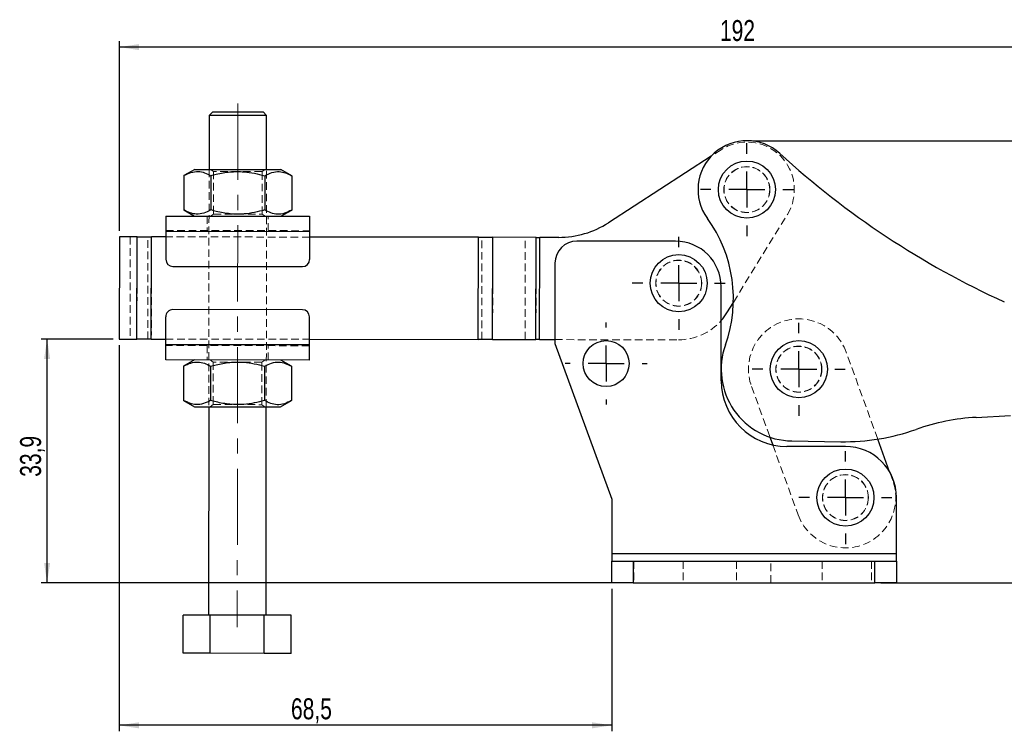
# Model space of a CAD drawing. Header units: millimetres. Extents: x 32 to 406, y 43 to 290.
# Tile 2 of 21: x 32 to 196, y 171 to 290. Entities that reach past the tile are written whole.
import ezdxf

# ---------------------------------------------------------------- set-up
doc = ezdxf.new("R2010")
doc.units = ezdxf.units.MM
doc.linetypes.add('CENTERX2', pattern=[20.32, 12.7, -2.54, 2.54, -2.54])
doc.linetypes.add('HIDDEN', pattern=[1.905, 1.27, -0.635])
doc.layers.add('FORMATO', color=179, linetype='Continuous')
doc.styles.add('SLDTEXTSTYLE0', font='TXT', dxfattribs={"width": 0.75})
doc.dimstyles.new('SLDDIMSTYLE0', dxfattribs={"dimtxt": 3.5, "dimasz": 3.302, "dimexe": 0, "dimexo": 0.0625, "dimgap": 0.875, "dimtad": 1, "dimdec": 1, "dimlfac": 0.833333, "dimrnd": 1e-09, "dimzin": 12, "dimdsep": 46, "dimtxsty": 'SLDTEXTSTYLE0', "dimsah": 1, "dimcen": 0.09, "dimadec": 0, "dimazin": 3, "dimtfac": 1, "dimtofl": 0, "dimtmove": 0, "dimatfit": 3, "dimfxl": 0, "dimfrac": 2, "dimtolj": 1, "dimtzin": 12, "dimarcsym": 0})
doc.dimstyles.new('SLDDIMSTYLE2', dxfattribs={"dimtxt": 3.5, "dimasz": 3.302, "dimexe": 0, "dimexo": 0.0625, "dimgap": 0.875, "dimtad": 1, "dimdec": 3, "dimlfac": 0.833333, "dimrnd": 1e-09, "dimzin": 12, "dimdsep": 46, "dimtxsty": 'SLDTEXTSTYLE0', "dimsah": 1, "dimcen": 0.09, "dimadec": 0, "dimazin": 3, "dimtfac": 1, "dimtdec": 3, "dimtofl": 0, "dimtmove": 0, "dimatfit": 3, "dimfxl": 0, "dimfrac": 2, "dimtolj": 1, "dimtzin": 12, "dimarcsym": 0})
doc.dimstyles.new('SLDDIMSTYLE3', dxfattribs={"dimtxt": 3.5, "dimasz": 3.302, "dimexe": 0, "dimexo": 0.0625, "dimgap": 0.875, "dimtad": 1, "dimdec": 0, "dimlfac": 0.833333, "dimrnd": 1e-09, "dimzin": 12, "dimdsep": 46, "dimtxsty": 'SLDTEXTSTYLE0', "dimsah": 1, "dimcen": 0.09, "dimadec": 0, "dimazin": 3, "dimtfac": 1, "dimtdec": 0, "dimtofl": 0, "dimtmove": 0, "dimatfit": 3, "dimfxl": 0, "dimfrac": 2, "dimtolj": 1, "dimtzin": 12, "dimarcsym": 0})

# ---------------------------------------------------------------- blocks, each defined once
blk = doc.blocks.new('_D_7')
at = {"layer": 'FORMATO'}
for p, q in [((154.27, 269.93), (299.97, 269.93)), ((298.97, 196.16), (298.97, 269.93)), ((175.65, 196.16), (299.97, 196.16))]:
    blk.add_line(p, q, dxfattribs=at)
for points in [[(298.97, 269.93), (298.46, 266.62), (299.47, 266.62)], [(298.97, 196.16), (299.47, 199.46), (298.46, 199.46)]]:
    blk.add_solid(points, dxfattribs=at)
at = {"layer": 'FORMATO', "insert": (294.45, 227.6), "char_height": 3.5, "attachment_point": 1, "rotation": 90, "style": 'SLDTEXTSTYLE0'}
blk.add_mtext('61', dxfattribs=at)
blk = doc.blocks.new('_D_8')
at = {"layer": 'FORMATO'}
for p, q in [((48.53, 254.89), (48.53, 286.56)), ((278.92, 236.19), (278.92, 286.56)), ((278.92, 285.56), (48.53, 285.56))]:
    blk.add_line(p, q, dxfattribs=at)
for points in [[(48.53, 285.56), (51.83, 285.05), (51.83, 286.06)], [(278.92, 285.56), (275.62, 286.06), (275.62, 285.05)]]:
    blk.add_solid(points, dxfattribs=at)
at = {"layer": 'FORMATO', "insert": (148.77, 290.07), "char_height": 3.5, "attachment_point": 1, "style": 'SLDTEXTSTYLE0'}
blk.add_mtext('192', dxfattribs=at)
blk = doc.blocks.new('_D_9')
at = {"layer": 'FORMATO'}
for p, q in [((47.5, 236.82), (35.46, 236.82)), ((36.46, 196.16), (36.46, 236.82)), ((133.3, 196.16), (35.46, 196.16))]:
    blk.add_line(p, q, dxfattribs=at)
for points in [[(36.46, 236.82), (35.96, 233.52), (36.97, 233.52)], [(36.46, 196.16), (36.97, 199.46), (35.96, 199.46)]]:
    blk.add_solid(points, dxfattribs=at)
at = {"layer": 'FORMATO', "insert": (31.95, 213.83), "char_height": 3.5, "attachment_point": 1, "rotation": 90, "style": 'SLDTEXTSTYLE0'}
blk.add_mtext('33,9', dxfattribs=at)
blk = doc.blocks.new('_D_10')
at = {"layer": 'FORMATO'}
for p, q in [((48.5, 235.82), (48.5, 171.35)), ((130.7, 195.16), (130.7, 171.35)), ((130.7, 172.35), (48.5, 172.35))]:
    blk.add_line(p, q, dxfattribs=at)
for points in [[(48.5, 172.35), (51.81, 171.84), (51.81, 172.86)], [(130.7, 172.35), (127.4, 172.86), (127.4, 171.84)]]:
    blk.add_solid(points, dxfattribs=at)
at = {"layer": 'FORMATO', "insert": (77.17, 176.86), "char_height": 3.5, "attachment_point": 1, "style": 'SLDTEXTSTYLE0'}
blk.add_mtext('68,5', dxfattribs=at)
blk = doc.blocks.new('SW_CENTERMARKSYMBOL_10')
at = {"layer": 'FORMATO', "color": 0}
for p, q in [((0, 6), (0, 7.7625)), ((0, 0), (0, 3)), ((-6, 0), (-7.7625, 0)), ((0, 0), (-3, 0)), ((0, 0), (0, -3)), ((0, 0), (3, 0)), ((6, 0), (7.7625, 0)), ((0, -6), (0, -7.7625))]:
    blk.add_line(p, q, dxfattribs=at)
blk = doc.blocks.new('SW_CENTERMARKSYMBOL_11')
at = {"layer": 'FORMATO', "color": 0}
for p, q in [((0, 6), (0, 7.7625)), ((0, 0), (0, 3)), ((-6, 0), (-7.7625, 0)), ((0, 0), (-3, 0)), ((0, 0), (0, -3)), ((0, 0), (3, 0)), ((6, 0), (7.7625, 0)), ((0, -6), (0, -7.7625))]:
    blk.add_line(p, q, dxfattribs=at)
blk = doc.blocks.new('SW_CENTERMARKSYMBOL_12')
at = {"layer": 'FORMATO', "color": 0}
for p, q in [((0, 6), (0, 6.84)), ((0, 0), (0, 3)), ((-6, 0), (-6.84, 0)), ((0, 0), (-3, 0)), ((0, 0), (0, -3)), ((0, 0), (3, 0)), ((6, 0), (6.84, 0)), ((0, -6), (0, -6.84))]:
    blk.add_line(p, q, dxfattribs=at)
blk = doc.blocks.new('SW_CENTERMARKSYMBOL_13')
at = {"layer": 'FORMATO', "color": 0}
for p, q in [((0, 6), (0, 7.7625)), ((0, 0), (0, 3)), ((-6, 0), (-7.7625, 0)), ((0, 0), (-3, 0)), ((0, 0), (0, -3)), ((0, 0), (3, 0)), ((6, 0), (7.7625, 0)), ((0, -6), (0, -7.7625))]:
    blk.add_line(p, q, dxfattribs=at)
blk = doc.blocks.new('SW_CENTERMARKSYMBOL_14')
at = {"layer": 'FORMATO', "color": 0}
for p, q in [((0, 6), (0, 7.7625)), ((0, 0), (0, 3)), ((-6, 0), (-7.7625, 0)), ((0, 0), (-3, 0)), ((0, 0), (0, -3)), ((0, 0), (3, 0)), ((6, 0), (7.7625, 0)), ((0, -6), (0, -7.7625))]:
    blk.add_line(p, q, dxfattribs=at)

msp = doc.modelspace()

# ---------------------------------------------------------------- linework, layer by layer
at = {"color": 7, "linetype": 'Continuous', "lineweight": 25}
for p, q in [((64.1105, 274.7328), (63.5098, 274.1335)), ((73.1098, 274.1212), (72.5105, 274.722)), ((63.5098, 274.1335), (63.4983, 265.1335)), ((73.0983, 265.1213), (73.1098, 274.1212)), ((147.3289, 267.3614), (130.1574, 256.2413)), ((61.0983, 265.1366), (59.2903, 264.0958)), ((77.3036, 264.0728), (75.4983, 265.1182)), ((59.2903, 264.0958), (59.283, 258.382)), ((63.7936, 264.0901), (63.7863, 258.3762)), ((72.8003, 264.0786), (72.7929, 258.3647)), ((77.3036, 264.0728), (77.2963, 258.359)), ((59.283, 258.382), (61.0883, 257.3366)), ((75.4883, 257.3182), (77.2963, 258.359)), ((56.2883, 257.3427), (80.2883, 257.3121)), ((56.2851, 254.8227), (56.2791, 250.1428)), ((56.2851, 254.8227), (80.2851, 254.7921)), ((80.2851, 254.7921), (80.2791, 250.1121)), ((48.5267, 253.8871), (48.5049, 236.8183)), ((51.4839, 253.8833), (48.5267, 253.8871)), ((51.462, 236.8145), (51.4839, 253.8833)), ((53.862, 236.8114), (53.8839, 253.8802)), ((56.2839, 253.8771), (53.8839, 253.8802)), ((108.4524, 253.8104), (80.2838, 253.8465)), ((108.4306, 236.7416), (108.4524, 253.8104)), ((110.8306, 236.7386), (110.8524, 253.8074)), ((118.0857, 253.7981), (110.8524, 253.8074)), ((118.0639, 236.7293), (118.0857, 253.7981)), ((118.6639, 236.7286), (118.6857, 253.7973)), ((121.854, 253.7933), (118.6857, 253.7973)), ((141.3572, 253.1581), (124.898, 253.1581)), ((57.4775, 248.9412), (79.0775, 248.9136)), ((121.2404, 249.5005), (121.2404, 236.0893)), ((148.9772, 229.8713), (148.9772, 245.5381)), ((79.0683, 241.7136), (57.4683, 241.7412)), ((149.9427, 241.2036), (151.0151, 242.9503)), ((56.2608, 235.8628), (56.2668, 240.5428)), ((80.2608, 235.8321), (80.2668, 240.5121)), ((48.5049, 236.8183), (51.462, 236.8145)), ((53.862, 236.8114), (56.262, 236.8084)), ((80.262, 236.7777), (108.4306, 236.7416)), ((110.8306, 236.7386), (118.0639, 236.7293)), ((118.6639, 236.7286), (121.2404, 236.7253)), ((80.2608, 235.8321), (56.2608, 235.8628)), ((121.2404, 236.0893), (130.7044, 210.087)), ((80.2576, 233.3121), (56.2576, 233.3428)), ((59.2496, 232.2959), (59.2423, 226.582)), ((61.0576, 233.3366), (59.2496, 232.2959)), ((63.7529, 232.2901), (63.7456, 226.5763)), ((72.7596, 232.2786), (72.7523, 226.5647)), ((77.2629, 232.2728), (75.4576, 233.3182)), ((77.2629, 232.2728), (77.2556, 226.559)), ((59.2423, 226.582), (61.0476, 225.5366)), ((63.4476, 225.5336), (63.4031, 190.7336)), ((73.0031, 190.7213), (73.0476, 225.5213)), ((75.4476, 225.5182), (77.2556, 226.559)), ((191.5478, 223.7516), (197.2746, 224.0647)), ((157.1214, 220.446), (157.59, 219.1553)), ((169.7188, 218.8985), (159.95, 218.8985)), ((160.795, 219.811), (168.954, 219.6871)), ((177.0995, 214.6491), (175.1119, 220.123)), ((130.7044, 210.087), (130.7044, 200.9605)), ((178.2532, 200.9605), (178.2532, 210.3641)), ((130.7044, 200.9605), (130.7044, 199.7605)), ((178.2532, 200.9605), (130.7044, 200.9605)), ((178.2532, 199.7605), (178.2532, 200.9605)), ((130.7044, 196.1605), (130.7044, 199.7605)), ((130.7044, 199.7605), (134.3044, 199.7605)), ((134.3044, 199.7605), (134.3044, 196.1605)), ((134.3044, 199.7605), (174.6532, 199.7605)), ((174.6532, 196.1605), (174.6532, 199.7605)), ((174.6532, 199.7605), (178.2532, 199.7605)), ((178.2532, 199.7605), (178.2532, 196.1605)), ((134.3044, 196.1605), (130.7044, 196.1605)), ((134.3044, 196.1605), (174.6532, 196.1605)), ((178.2532, 196.1605), (174.6532, 196.1605)), ((59.1883, 184.379), (59.1965, 190.739)), ((63.6998, 190.7332), (59.1965, 190.739)), ((63.6916, 184.3732), (63.6998, 190.7332)), ((72.7064, 190.7217), (63.6998, 190.7332)), ((72.6983, 184.3617), (72.7064, 190.7217)), ((77.2098, 190.7159), (72.7064, 190.7217)), ((77.2016, 184.3559), (77.2098, 190.7159)), ((63.6916, 184.3732), (59.1883, 184.379)), ((72.6983, 184.3617), (63.6916, 184.3732)), ((77.2016, 184.3559), (72.6983, 184.3617))]:
    msp.add_line(p, q, dxfattribs=at)
at = {"color": 7, "linetype": 'HIDDEN', "lineweight": 18}
for p, q in [((148.9614, 268.4186), (147.3289, 267.3614)), ((63.4983, 265.1335), (63.4476, 225.5336)), ((63.7496, 265.1332), (64.2478, 264.7834)), ((64.2478, 264.7834), (64.2387, 257.6818)), ((72.3387, 257.6714), (72.3478, 264.773)), ((72.3478, 264.773), (72.8469, 265.1216)), ((73.0476, 225.5213), (73.0983, 265.1213)), ((63.1883, 257.3339), (63.1852, 254.9339)), ((64.2387, 257.6818), (63.7396, 257.3332)), ((72.837, 257.3216), (72.3387, 257.6714)), ((73.3852, 254.9209), (73.3883, 257.3209)), ((151.0151, 242.9503), (160.0225, 257.6202)), ((56.2851, 254.8227), (80.2851, 254.7921)), ((56.2852, 254.9427), (80.2852, 254.9121)), ((50.3267, 253.8848), (50.3049, 236.816)), ((51.462, 236.8145), (51.4839, 253.8833)), ((53.262, 236.8122), (53.2839, 253.881)), ((53.862, 236.8114), (53.8839, 253.8802)), ((80.2838, 253.8465), (56.2839, 253.8771)), ((108.4306, 236.7416), (108.4524, 253.8104)), ((109.0306, 236.7409), (109.0524, 253.8097)), ((110.8306, 236.7386), (110.8524, 253.8074)), ((116.2639, 236.7316), (116.2857, 253.8004)), ((118.0639, 236.7293), (118.0857, 253.7981)), ((118.6639, 236.7286), (118.6857, 253.7973)), ((56.262, 236.8084), (80.262, 236.7777)), ((121.2404, 236.7253), (141.8785, 236.6989)), ((80.2606, 235.7121), (56.2607, 235.7428)), ((80.2608, 235.8321), (56.2608, 235.8628)), ((63.1607, 235.7339), (63.1576, 233.3339)), ((73.3576, 233.3209), (73.3607, 235.7209)), ((175.1119, 220.123), (169.8327, 234.662)), ((63.7089, 233.3332), (64.2071, 232.9834)), ((64.2071, 232.9834), (64.1981, 225.8818)), ((72.2981, 225.8714), (72.3071, 232.9731)), ((72.3071, 232.9731), (72.8063, 233.3216)), ((154.0415, 228.9281), (157.1214, 220.446)), ((64.1981, 225.8818), (63.6989, 225.5332)), ((72.7963, 225.5216), (72.2981, 225.8714)), ((157.59, 219.1553), (161.8232, 207.4972)), ((177.6144, 213.2311), (177.0995, 214.6491)), ((178.2532, 200.9605), (130.7044, 200.9605)), ((134.3044, 199.7605), (134.3044, 196.1605)), ((134.423, 199.7605), (134.423, 196.1605)), ((142.6526, 199.7605), (142.6526, 196.1605)), ((151.5222, 199.7605), (151.5222, 196.1605)), ((157.2525, 196.1605), (157.2525, 199.7605)), ((165.8174, 199.7605), (165.8174, 196.1605)), ((174.047, 199.7605), (174.047, 196.1605)), ((174.6532, 196.1605), (174.6532, 199.7605))]:
    msp.add_line(p, q, dxfattribs=at)
at = {"color": 7, "linetype": 'Continuous', "lineweight": 25, "flags": 128}
for points in [[(64.1105, 274.7328), (64.1335, 274.7327), (64.3161, 274.7325), (64.6732, 274.732), (65.1893, 274.7314), (65.8418, 274.7305), (66.6022, 274.7296), (67.4373, 274.7285), (68.3105, 274.7274), (69.1838, 274.7263), (70.0188, 274.7252), (70.7792, 274.7242), (71.4317, 274.7234), (71.9478, 274.7227), (72.305, 274.7223), (72.4875, 274.722), (72.5105, 274.722)], [(73.1098, 274.1212), (73.0609, 274.1213), (72.8458, 274.1216), (72.4667, 274.1221), (71.9374, 274.1227), (71.2769, 274.1236), (70.5093, 274.1246), (69.6621, 274.1257), (68.766, 274.1268), (67.8535, 274.128), (66.9575, 274.1291), (66.1103, 274.1302), (65.3426, 274.1312), (64.6822, 274.132), (64.1529, 274.1327), (63.7738, 274.1332), (63.5586, 274.1335), (63.5098, 274.1335)], [(61.0983, 265.1366), (61.1869, 265.1365), (61.4507, 265.1361), (61.883, 265.1356), (62.4733, 265.1348), (63.2071, 265.1339), (64.0662, 265.1328), (65.0295, 265.1316), (66.0733, 265.1302), (67.1719, 265.1288), (68.2983, 265.1274), (69.4246, 265.126), (70.5232, 265.1245), (71.567, 265.1232), (72.5303, 265.122), (73.3894, 265.1209), (74.1232, 265.1199), (74.7135, 265.1192), (75.1459, 265.1186), (75.4096, 265.1183), (75.4983, 265.1182), (75.4983, 265.1182)], [(56.2883, 257.3427), (56.2882, 257.2943), (56.2881, 257.1509), (56.2877, 256.9181), (56.2874, 256.6047), (56.2869, 256.2228), (56.2863, 255.7871), (56.2857, 255.3144), (56.2851, 254.8227)], [(80.2883, 257.3121), (80.2882, 257.2636), (80.288, 257.1202), (80.2877, 256.8874), (80.2873, 256.574), (80.2868, 256.1921), (80.2863, 255.7564), (80.2857, 255.2837), (80.2851, 254.7921)], [(51.4839, 253.8833), (51.7609, 253.8829), (52.047, 253.8826), (52.341, 253.8822), (52.6415, 253.8818), (52.9474, 253.8814), (53.2573, 253.881), (53.5699, 253.8806), (53.8839, 253.8802)], [(108.4524, 253.8104), (108.7664, 253.81), (109.079, 253.8096), (109.3889, 253.8092), (109.6948, 253.8088), (109.9953, 253.8085), (110.2893, 253.8081), (110.5754, 253.8077), (110.8524, 253.8074)], [(118.0857, 253.7981), (118.155, 253.798), (118.2265, 253.7979), (118.3, 253.7978), (118.3751, 253.7977), (118.4516, 253.7976), (118.5291, 253.7975), (118.6072, 253.7974), (118.6857, 253.7973)], [(148.9772, 239.8979), (149.2476, 240.2186), (149.9427, 241.2036)], [(53.862, 236.8114), (53.5481, 236.8118), (53.2355, 236.8122), (52.9256, 236.8126), (52.6197, 236.813), (52.3191, 236.8134), (52.0252, 236.8138), (51.7391, 236.8141), (51.462, 236.8145)], [(110.8306, 236.7386), (110.5536, 236.7389), (110.2675, 236.7393), (109.9735, 236.7397), (109.6729, 236.7401), (109.367, 236.7404), (109.0571, 236.7408), (108.7445, 236.7412), (108.4306, 236.7416)], [(118.6639, 236.7286), (118.5854, 236.7287), (118.5073, 236.7288), (118.4298, 236.7289), (118.3533, 236.729), (118.2782, 236.729), (118.2047, 236.7291), (118.1332, 236.7292), (118.0639, 236.7293)], [(56.2576, 233.3428), (56.2577, 233.3912), (56.2578, 233.5346), (56.2581, 233.7675), (56.2585, 234.0809), (56.259, 234.4627), (56.2596, 234.8984), (56.2602, 235.3711), (56.2608, 235.8628)], [(80.2576, 233.3121), (80.2576, 233.3605), (80.2578, 233.5039), (80.2581, 233.7368), (80.2585, 234.0502), (80.259, 234.432), (80.2596, 234.8677), (80.2602, 235.3404), (80.2608, 235.8321)], [(61.0476, 225.5366), (61.1363, 225.5365), (61.4, 225.5362), (61.8324, 225.5356), (62.4227, 225.5349), (63.1564, 225.5339), (64.0156, 225.5328), (64.9789, 225.5316), (66.0227, 225.5303), (67.1213, 225.5289), (68.2476, 225.5274), (69.3739, 225.526), (70.4725, 225.5246), (71.5163, 225.5232), (72.4797, 225.522), (73.3388, 225.5209), (74.0725, 225.52), (74.6629, 225.5192), (75.0952, 225.5187), (75.359, 225.5183), (75.4476, 225.5182), (75.4476, 225.5182)]]:
    msp.add_lwpolyline(points, dxfattribs=at)
at = {"color": 7, "linetype": 'HIDDEN', "lineweight": 18, "flags": 128}
for points in [[(72.3478, 264.773), (72.2593, 264.7731), (71.9977, 264.7735), (71.5743, 264.774), (71.0078, 264.7747), (70.3228, 264.7756), (69.5493, 264.7766), (68.7212, 264.7777), (67.8745, 264.7788), (67.0463, 264.7798), (66.2728, 264.7808), (65.5878, 264.7817), (65.0213, 264.7824), (64.598, 264.7829), (64.3363, 264.7833), (64.2478, 264.7834)], [(64.2387, 257.6818), (64.3272, 257.6816), (64.5889, 257.6813), (65.0122, 257.6808), (65.5788, 257.68), (66.2637, 257.6792), (67.0372, 257.6782), (67.8654, 257.6771), (68.7121, 257.676), (69.5402, 257.675), (70.3137, 257.674), (70.9987, 257.6731), (71.5652, 257.6724), (71.9886, 257.6718), (72.2502, 257.6715), (72.3387, 257.6714), (72.3387, 257.6714)], [(72.3071, 232.9731), (72.2186, 232.9732), (71.957, 232.9735), (71.5337, 232.974), (70.9671, 232.9748), (70.2821, 232.9756), (69.5087, 232.9766), (68.6805, 232.9777), (67.8338, 232.9788), (67.0056, 232.9798), (66.2321, 232.9808), (65.5472, 232.9817), (64.9806, 232.9824), (64.5573, 232.983), (64.2957, 232.9833), (64.2071, 232.9834)], [(64.1981, 225.8818), (64.2866, 225.8817), (64.5482, 225.8813), (64.9715, 225.8808), (65.5381, 225.8801), (66.2231, 225.8792), (66.9965, 225.8782), (67.8247, 225.8771), (68.6714, 225.8761), (69.4996, 225.875), (70.2731, 225.874), (70.958, 225.8731), (71.5246, 225.8724), (71.9479, 225.8719), (72.2096, 225.8715), (72.2981, 225.8714), (72.2981, 225.8714)]]:
    msp.add_lwpolyline(points, dxfattribs=at)
at = {"color": 7, "linetype": 'Continuous', "lineweight": 25}
for centre, radius in [((153.2691, 261.7668), 4.7625), ((141.8906, 246.1477), 4.7625), ((129.7748, 232.7365), 3.84), ((161.9371, 231.7951), 4.7625), ((169.7188, 210.3641), 4.7625)]:
    msp.add_circle(centre, radius, dxfattribs=at)
at = {"color": 7, "linetype": 'HIDDEN', "lineweight": 18}
for centre, radius in [((153.2691, 261.7668), 3.84), ((153.2691, 261.7668), 3.81), ((141.8906, 246.1477), 3.84), ((141.8906, 246.1477), 3.84), ((141.8906, 246.1477), 3.81), ((161.9371, 231.7951), 3.84), ((161.9371, 231.7951), 3.81), ((169.7188, 210.3641), 3.84), ((169.7188, 210.3641), 3.81)]:
    msp.add_circle(centre, radius, dxfattribs=at)
at = {"color": 7, "linetype": 'Continuous', "lineweight": 25}
for centre, radius, start, end in [((153.2691, 261.7668), 8.16, 47.571415, 216.004748), ((255.927, 374.079), 144, 227.571415, 245.511429), ((128.2234, 243.5669), 22.8, 340.253885, 36.004748), ((121.8735, 269.0333), 15.24, 269.926722, 302.926722), ((124.898, 249.5005), 3.6576, 90, 180), ((141.3572, 245.5381), 7.62, 0, 90), ((57.4791, 250.1412), 1.2, 179.926722, 269.926722), ((79.0791, 250.1136), 1.2, 269.926722, 359.926722), ((57.4668, 240.5412), 1.2, 89.926722, 179.926722), ((79.0668, 240.5136), 1.2, 359.926722, 89.926722), ((160.9772, 231.8096), 12, 160.253885, 269.130081), ((159.95, 229.8713), 10.9728, 180, 270), ((193.5135, 187.8053), 36, 93.130081, 109.482101), ((169.5006, 255.683), 36, 269.130081, 289.482101), ((169.7188, 210.3641), 8.5344, 0, 90)]:
    msp.add_arc(centre, radius, start, end, dxfattribs=at)
at = {"color": 7, "linetype": 'HIDDEN', "lineweight": 18}
for centre, radius, start, end in [((153.2691, 261.7668), 7.9248, 328.450014, 122.926722), ((161.9371, 231.7951), 8.4, 19.956393, 199.956393), ((141.8906, 246.1477), 9.4488, 269.926722, 318.590378), ((169.7188, 210.3641), 8.4, 199.956393, 19.956393)]:
    msp.add_arc(centre, radius, start, end, dxfattribs=at)
at = {"color": 7, "linetype": 'Continuous', "lineweight": 25}
for points, knots in [([(59.2903, 264.0958), (59.6814, 264.2966), (60.4721, 264.7023), (61.643, 264.8497), (62.7619, 264.6298), (63.4476, 264.2711), (63.7936, 264.0901)], [0, 0, 0, 0, 0.264602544, 0.534942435, 0.765340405, 1, 1, 1, 1]), ([(63.7936, 264.0901), (64.097, 264.1732), (65.1418, 264.4595), (66.9915, 264.7846), (69.1421, 264.804), (71.0918, 264.5339), (72.2286, 264.2309), (72.8003, 264.0786)], [0, 0, 0, 0, 0.10328084, 0.35563269, 0.6140409, 0.80591528, 1, 1, 1, 1]), ([(72.8003, 264.0786), (73.1914, 264.2793), (73.9821, 264.6851), (75.153, 264.8324), (76.2719, 264.6125), (76.9576, 264.2538), (77.3036, 264.0728)], [0, 0, 0, 0, 0.26460221, 0.53494224, 0.76534031, 1, 1, 1, 1]), ([(63.7863, 258.3762), (63.3952, 258.1755), (62.6045, 257.7697), (61.4335, 257.6224), (60.3146, 257.8423), (59.6289, 258.201), (59.283, 258.382)], [0, 0, 0, 0, 0.26460256, 0.53494246, 0.76534042, 1, 1, 1, 1]), ([(72.7929, 258.3647), (72.227, 258.2153), (71.0895, 257.9149), (69.1586, 257.6513), (67.0024, 257.6713), (65.1524, 257.9982), (64.0895, 258.2923), (63.7863, 258.3762)], [0, 0, 0, 0, 0.192049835, 0.385956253, 0.63793341, 0.896719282, 1, 1, 1, 1]), ([(77.2963, 258.359), (76.9052, 258.1582), (76.1145, 257.7525), (74.9435, 257.6051), (73.8246, 257.825), (73.1389, 258.1837), (72.7929, 258.3647)], [0, 0, 0, 0, 0.264602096, 0.534942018, 0.765340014, 1, 1, 1, 1]), ([(59.2496, 232.2959), (59.6407, 232.4966), (60.4314, 232.9024), (61.6024, 233.0497), (62.7213, 232.8298), (63.4069, 232.4711), (63.7529, 232.2901)], [0, 0, 0, 0, 0.26460254, 0.534942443, 0.765340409, 1, 1, 1, 1]), ([(63.7529, 232.2901), (64.0563, 232.3732), (65.1011, 232.6595), (66.9508, 232.9846), (69.1014, 233.004), (71.0512, 232.734), (72.1879, 232.431), (72.7596, 232.2786)], [0, 0, 0, 0, 0.10328078, 0.35563265, 0.61404086, 0.80591522, 1, 1, 1, 1]), ([(72.7596, 232.2786), (73.1507, 232.4793), (73.9414, 232.8851), (75.1124, 233.0324), (76.2313, 232.8125), (76.9169, 232.4538), (77.2629, 232.2728)], [0, 0, 0, 0, 0.26460208, 0.53494201, 0.76533999, 1, 1, 1, 1]), ([(63.7456, 226.5763), (63.3545, 226.3755), (62.5638, 225.9698), (61.3929, 225.8224), (60.2739, 226.0423), (59.5883, 226.401), (59.2423, 226.582)], [0, 0, 0, 0, 0.26460213, 0.53494203, 0.76534048, 1, 1, 1, 1]), ([(72.7523, 226.5647), (72.1863, 226.4153), (71.0488, 226.115), (69.1179, 225.8513), (66.9617, 225.8714), (65.1117, 226.1982), (64.0488, 226.4924), (63.7456, 226.5763)], [0, 0, 0, 0, 0.19204982, 0.38595623, 0.63793337, 0.89671923, 1, 1, 1, 1]), ([(77.2556, 226.559), (76.8645, 226.3583), (76.0738, 225.9525), (74.9028, 225.8051), (73.7839, 226.025), (73.0983, 226.3837), (72.7523, 226.5647)], [0, 0, 0, 0, 0.264602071, 0.534941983, 0.76533998, 1, 1, 1, 1])]:
    msp.add_open_spline(points, degree=3, knots=knots, dxfattribs=at)
at = {"layer": 'FORMATO', "linetype": 'CENTERX2', "lineweight": 18}
msp.add_line((68.3123, 276.1274), (68.2005, 188.7275), dxfattribs=at)

# ---------------------------------------------------------------- block references
at = {"layer": 'FORMATO'}
for name, p in [('SW_CENTERMARKSYMBOL_10', (153.2691, 261.7668)), ('SW_CENTERMARKSYMBOL_11', (141.8906, 246.1477)), ('SW_CENTERMARKSYMBOL_12', (129.7748, 232.7365)), ('SW_CENTERMARKSYMBOL_13', (161.9371, 231.7951)), ('SW_CENTERMARKSYMBOL_14', (169.7188, 210.3641))]:
    msp.add_blockref(name, p, dxfattribs=at)

# ---------------------------------------------------------------- dimensions: what is measured, and where the dimension line sits
dim = msp.add_linear_dim(base=(48.5267, 285.5553), p1=(278.9215, 235.1926), p2=(48.5267, 253.8871), dimstyle='SLDDIMSTYLE3', dxfattribs=at)
dim.commit()
dim.dimension.update_dxf_attribs({"geometry": '_D_8', "text_midpoint": (152.6529, 285.5553), "dimtype": 160})
for base, p1, p2, angle, dimstyle, picture, middle in [((298.9659, 269.9268), (174.6532, 196.1605), (153.2691, 269.9268), 90, 'SLDDIMSTYLE3', '_D_7', (298.9659, 230.1829)), ((36.4635, 236.8183), (134.3044, 196.1605), (48.5049, 236.8183), 90, 'SLDDIMSTYLE0', '_D_9', (36.4635, 218.3516)), ((48.5049, 172.3521), (130.7044, 196.1605), (48.5049, 236.8183), 0, 'SLDDIMSTYLE2', '_D_10', (81.6908, 172.3521))]:
    dim = msp.add_linear_dim(base=base, p1=p1, p2=p2, angle=angle, dimstyle=dimstyle, dxfattribs=at)
    dim.commit()
    dim.dimension.update_dxf_attribs({"geometry": picture, "text_midpoint": middle, "dimtype": 160})

doc.saveas('drawing.dxf')
